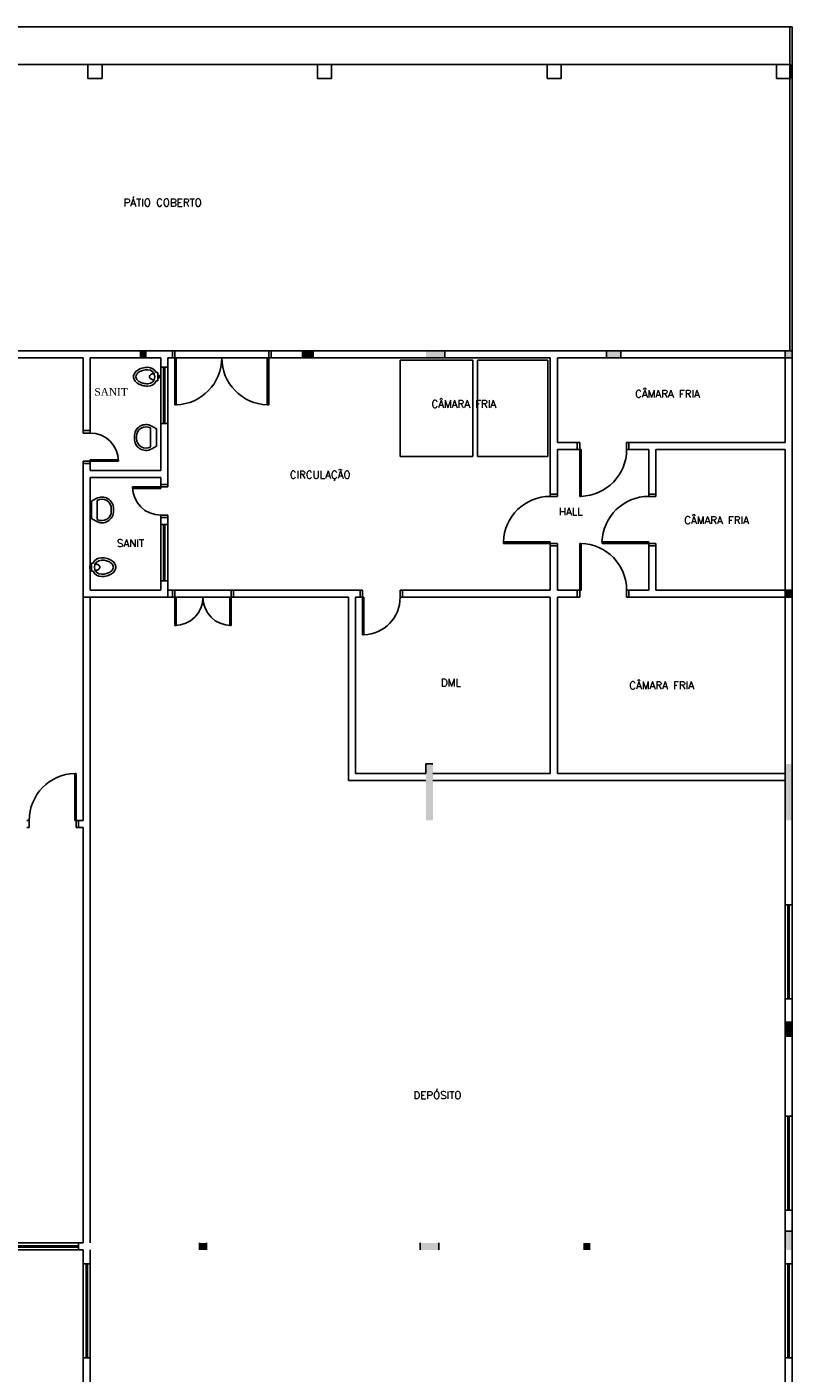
# Model space of a CAD drawing. Header units: metres. Extents: x -44 to 208, y -13 to 238.
# Tile 117 of 154: x 41 to 57, y 207 to 235. Entities that reach past the tile are written whole.
import ezdxf

# ---------------------------------------------------------------- set-up
doc = ezdxf.new("R2010")
doc.units = ezdxf.units.M
doc.header["$MEASUREMENT"] = 0
doc.layers.add('HTC-EST', color=253, linetype='Continuous')
doc.styles.add('50-30', font='romans.shx', dxfattribs={"height": 0.16})

# ---------------------------------------------------------------- blocks, each defined once
blk = doc.blocks.new('ENTORNO')
at = {"layer": 'HTC-EST'}
for points in [[(119.059, -4.409), (119.059, -4.259), (118.909, -4.259), (118.909, -4.409)], [(122.359, -4.259), (122.359, -4.409), (122.609, -4.409), (122.609, -4.259)], [(125.009, -4.259), (125.009, -4.409), (125.409, -4.409), (125.409, -4.259)], [(132.809, -9.359), (132.659, -9.359), (132.659, -9.509), (132.809, -9.509)], [(125.009, -14.259), (125.159, -14.259), (125.159, -13.059), (125.009, -13.059), (125.009, -13.259)], [(132.809, -13.059), (132.659, -13.059), (132.659, -14.259), (132.809, -14.259)], [(132.809, -18.559), (132.659, -18.559), (132.659, -18.859), (132.809, -18.859)], [(132.809, -23.009), (132.659, -23.009), (132.659, -23.409), (132.809, -23.409)], [(120.184, -23.409), (120.334, -23.409), (120.334, -23.259), (120.184, -23.259)], [(125.284, -23.409), (125.284, -23.259), (124.884, -23.259), (124.884, -23.409)], [(128.509, -23.259), (128.359, -23.259), (128.359, -23.409), (128.509, -23.409)]]:
    blk.add_hatch(color=256, dxfattribs=at).paths.add_polyline_path(points)
h = blk.add_hatch(color=256, dxfattribs=at)
h.paths.add_polyline_path([(129.159, -4.259), (128.859, -4.259), (128.859, -4.409), (129.159, -4.409)])
h.paths.add_polyline_path([(132.809, -4.259), (132.659, -4.259), (132.659, -4.409), (132.809, -4.409)])
for p, q in [((93.359, 2.641), (132.809, 2.641)), ((132.759, 2.641), (132.759, -4.259)), ((132.809, -4.409), (132.809, 2.641)), ((111.52, 1.841), (132.759, 1.841)), ((117.809, 1.841), (118.109, 1.841)), ((117.809, 1.841), (117.809, 1.541)), ((118.109, 1.841), (118.109, 1.541)), ((122.699, 1.841), (122.999, 1.841)), ((122.699, 1.841), (122.699, 1.541)), ((122.999, 1.841), (122.999, 1.541)), ((127.589, 1.841), (127.889, 1.841)), ((127.589, 1.841), (127.589, 1.541)), ((127.889, 1.841), (127.889, 1.541)), ((132.479, 1.841), (132.779, 1.841)), ((132.479, 1.841), (132.479, 1.541)), ((132.779, 1.841), (132.779, 1.541)), ((117.809, 1.541), (118.109, 1.541)), ((122.699, 1.541), (122.999, 1.541)), ((127.589, 1.541), (127.889, 1.541)), ((132.479, 1.541), (132.779, 1.541)), ((112.509, -4.259), (119.609, -4.259)), ((119.609, -4.409), (119.609, -4.259)), ((119.609, -4.259), (119.659, -4.259)), ((119.659, -4.259), (121.659, -4.259)), ((119.659, -4.409), (119.659, -4.259)), ((121.659, -4.409), (121.659, -4.259)), ((121.659, -4.259), (121.709, -4.259)), ((121.709, -4.259), (132.809, -4.259)), ((121.709, -4.409), (121.709, -4.259)), ((122.609, -4.409), (122.609, -4.259)), ((125.409, -4.259), (125.409, -4.409)), ((128.859, -4.409), (128.859, -4.259)), ((129.159, -4.409), (129.159, -4.259)), ((132.659, -6.209), (132.659, -4.259)), ((112.509, -4.409), (117.709, -4.409)), ((117.709, -5.959), (117.709, -4.409)), ((117.859, -5.959), (117.859, -4.409)), ((117.859, -4.409), (119.359, -4.409)), ((119.359, -4.609), (119.359, -4.409)), ((119.509, -4.609), (119.509, -4.409)), ((119.509, -4.409), (119.609, -4.409)), ((119.609, -4.409), (119.659, -4.409)), ((119.659, -4.409), (119.659, -5.409)), ((119.659, -4.409), (119.689, -4.409)), ((119.689, -4.409), (121.659, -4.409)), ((119.689, -4.409), (119.689, -5.409)), ((121.63, -4.409), (121.63, -5.409)), ((121.659, -4.409), (121.709, -4.409)), ((121.66, -4.409), (121.66, -5.409)), ((121.709, -4.409), (127.659, -4.409)), ((124.459, -6.509), (124.459, -4.459)), ((124.459, -4.459), (126.009, -4.459)), ((126.009, -6.509), (126.009, -4.459)), ((126.109, -6.509), (126.109, -4.459)), ((126.109, -4.459), (127.609, -4.459)), ((127.609, -6.509), (127.609, -4.459)), ((127.659, -7.309), (127.659, -4.409)), ((127.809, -4.409), (132.809, -4.409)), ((127.809, -6.209), (127.809, -4.409)), ((132.809, -4.409), (132.809, -16.059)), ((119.265, -4.723), (119.295, -4.723)), ((119.295, -4.898), (119.295, -4.723)), ((119.295, -4.785), (119.33, -4.785)), ((119.295, -4.835), (119.33, -4.835)), ((119.33, -4.835), (119.33, -4.785)), ((119.359, -4.609), (119.359, -5.809)), ((119.359, -4.609), (119.509, -4.609)), ((119.419, -4.609), (119.419, -5.809)), ((119.449, -4.609), (119.449, -5.809)), ((119.509, -4.609), (119.509, -5.809)), ((119.265, -4.898), (119.295, -4.898)), ((119.659, -5.409), (119.689, -5.409)), ((121.66, -5.409), (121.63, -5.409)), ((117.709, -5.959), (117.709, -6.009)), ((117.709, -5.959), (117.859, -5.959)), ((117.859, -6.009), (117.709, -6.009)), ((117.859, -5.959), (117.859, -6.009)), ((119.144, -5.902), (119.144, -6.307)), ((119.268, -5.92), (119.167, -5.862)), ((119.268, -5.92), (119.268, -6.289)), ((119.359, -5.809), (119.509, -5.809)), ((119.359, -6.809), (119.359, -5.809)), ((119.509, -7.109), (119.509, -5.809)), ((118.8, -6.085), (118.8, -6.124)), ((118.846, -6.085), (118.846, -6.124)), ((119.268, -6.289), (119.167, -6.347)), ((127.809, -6.209), (128.234, -6.209)), ((128.234, -6.209), (128.234, -6.359)), ((128.234, -6.209), (128.284, -6.209)), ((128.284, -6.209), (128.284, -6.359)), ((129.284, -6.209), (129.284, -6.359)), ((129.284, -6.209), (129.334, -6.209)), ((129.334, -6.209), (132.659, -6.209)), ((129.334, -6.209), (129.334, -6.359)), ((117.859, -6.579), (118.459, -6.579)), ((117.859, -6.609), (117.859, -6.579)), ((117.859, -6.579), (117.859, -6.579)), ((118.459, -6.609), (118.459, -6.579)), ((124.459, -6.509), (126.009, -6.509)), ((126.109, -6.509), (127.609, -6.509)), ((127.809, -6.359), (128.234, -6.359)), ((127.809, -7.309), (127.809, -6.359)), ((128.234, -6.359), (128.314, -6.359)), ((128.284, -6.359), (128.284, -7.359)), ((128.314, -6.359), (128.314, -7.359)), ((129.284, -6.359), (129.334, -6.359)), ((129.334, -6.359), (129.759, -6.359)), ((129.759, -7.309), (129.759, -6.359)), ((129.909, -6.359), (132.659, -6.359)), ((129.909, -7.309), (129.909, -6.359)), ((132.659, -16.059), (132.659, -6.359)), ((117.709, -6.659), (117.709, -6.609)), ((117.859, -6.609), (117.709, -6.609)), ((117.709, -14.259), (117.709, -6.659)), ((117.709, -6.659), (117.859, -6.659)), ((117.859, -6.609), (118.459, -6.609)), ((117.859, -6.659), (117.859, -6.609)), ((117.859, -6.809), (117.859, -6.659)), ((117.859, -6.809), (119.359, -6.809)), ((118.909, -6.809), (119.359, -6.809)), ((117.859, -9.359), (117.859, -6.959)), ((117.859, -6.959), (119.359, -6.959)), ((118.759, -7.159), (118.759, -7.189)), ((119.359, -7.159), (118.759, -7.159)), ((119.359, -7.109), (119.359, -6.959)), ((119.359, -7.109), (119.509, -7.109)), ((119.359, -7.109), (119.359, -7.159)), ((119.359, -7.159), (119.509, -7.159)), ((119.359, -7.159), (119.359, -7.189)), ((119.509, -7.109), (119.509, -7.159)), ((117.883, -7.463), (117.984, -7.405)), ((118.007, -7.85), (118.007, -7.444)), ((119.359, -7.189), (118.759, -7.189)), ((119.359, -7.189), (119.359, -7.189)), ((127.659, -7.309), (127.809, -7.309)), ((127.659, -7.359), (127.659, -7.309)), ((127.809, -7.359), (127.659, -7.359)), ((127.809, -7.359), (127.809, -7.309)), ((128.314, -7.359), (128.284, -7.359)), ((129.759, -7.309), (129.909, -7.309)), ((129.759, -7.359), (129.759, -7.309)), ((129.909, -7.359), (129.759, -7.359)), ((129.909, -7.359), (129.909, -7.309)), ((117.883, -7.831), (117.883, -7.463)), ((118.304, -7.666), (118.304, -7.628)), ((118.35, -7.666), (118.35, -7.628)), ((117.883, -7.831), (117.984, -7.889)), ((119.359, -7.759), (119.509, -7.759)), ((119.359, -7.809), (119.359, -7.759)), ((119.359, -7.809), (119.509, -7.809)), ((119.359, -7.959), (119.359, -7.809)), ((119.359, -9.159), (119.359, -7.959)), ((119.359, -7.959), (119.509, -7.959)), ((119.419, -9.159), (119.419, -7.959)), ((119.449, -7.959), (119.449, -9.159)), ((119.509, -7.809), (119.509, -7.759)), ((119.509, -7.959), (119.509, -7.809)), ((119.509, -7.959), (119.509, -9.159)), ((127.659, -8.329), (126.66, -8.329)), ((126.66, -8.329), (126.66, -8.359)), ((127.659, -8.359), (126.66, -8.359)), ((127.659, -8.409), (127.659, -8.329)), ((127.809, -8.359), (127.659, -8.359)), ((127.659, -8.409), (127.809, -8.409)), ((127.659, -9.359), (127.659, -8.409)), ((127.809, -8.409), (127.809, -8.359)), ((127.809, -9.359), (127.809, -8.409)), ((128.284, -9.359), (128.284, -8.36)), ((128.314, -8.36), (128.284, -8.36)), ((128.314, -9.359), (128.314, -8.36)), ((129.759, -8.329), (128.76, -8.329)), ((128.76, -8.329), (128.76, -8.359)), ((129.759, -8.359), (128.76, -8.359)), ((129.759, -8.409), (129.759, -8.329)), ((129.909, -8.359), (129.759, -8.359)), ((129.759, -8.409), (129.909, -8.409)), ((129.759, -9.359), (129.759, -8.409)), ((129.909, -8.409), (129.909, -8.359)), ((129.909, -9.359), (129.909, -8.409)), ((117.887, -8.842), (117.852, -8.842)), ((117.852, -8.842), (117.852, -8.892)), ((117.887, -8.78), (117.887, -8.954)), ((117.917, -8.78), (117.887, -8.78)), ((117.887, -8.892), (117.852, -8.892)), ((117.917, -8.954), (117.887, -8.954)), ((119.359, -9.159), (119.509, -9.159)), ((119.359, -9.359), (119.359, -9.159)), ((119.509, -9.509), (119.509, -9.159)), ((117.859, -9.359), (119.359, -9.359)), ((119.509, -9.359), (119.609, -9.359)), ((119.609, -9.509), (119.609, -9.359)), ((119.609, -9.359), (119.659, -9.359)), ((119.659, -9.359), (120.859, -9.359)), ((119.659, -9.509), (119.659, -9.359)), ((120.859, -9.509), (120.859, -9.359)), ((120.909, -9.359), (120.859, -9.359)), ((120.909, -9.359), (123.609, -9.359)), ((120.909, -9.509), (120.909, -9.359)), ((120.909, -9.359), (120.909, -9.359)), ((123.609, -9.509), (123.609, -9.359)), ((123.609, -9.359), (123.659, -9.359)), ((123.659, -9.359), (123.659, -9.509)), ((124.459, -9.359), (124.459, -9.509)), ((124.509, -9.359), (124.459, -9.359)), ((124.509, -9.359), (127.659, -9.359)), ((124.509, -9.509), (124.509, -9.359)), ((127.809, -9.359), (128.234, -9.359)), ((128.234, -9.359), (128.234, -9.509)), ((128.234, -9.359), (128.314, -9.359)), ((128.284, -9.509), (128.284, -9.359)), ((129.284, -9.509), (129.284, -9.359)), ((129.284, -9.359), (129.334, -9.359)), ((129.334, -9.359), (129.334, -9.509)), ((129.334, -9.359), (129.759, -9.359)), ((129.909, -9.359), (132.809, -9.359)), ((117.709, -9.509), (119.609, -9.509)), ((117.859, -23.259), (117.859, -9.509)), ((119.609, -9.509), (119.659, -9.509)), ((119.659, -9.509), (120.859, -9.509)), ((119.659, -9.509), (119.689, -9.509)), ((119.659, -9.509), (119.659, -10.109)), ((119.689, -9.509), (119.689, -10.109)), ((120.829, -9.509), (120.829, -10.109)), ((120.829, -9.509), (120.859, -9.509)), ((120.859, -9.509), (120.859, -10.109)), ((120.909, -9.509), (120.859, -9.509)), ((120.909, -9.509), (123.359, -9.509)), ((123.359, -13.409), (123.359, -9.509)), ((123.509, -13.259), (123.509, -9.509)), ((123.509, -9.509), (123.609, -9.509)), ((123.609, -9.509), (123.659, -9.509)), ((123.659, -9.509), (123.689, -9.509)), ((123.659, -9.509), (123.659, -10.309)), ((123.689, -9.509), (123.689, -10.309)), ((124.509, -9.509), (124.459, -9.509)), ((124.509, -9.509), (127.659, -9.509)), ((127.659, -13.259), (127.659, -9.509)), ((127.809, -9.509), (128.234, -9.509)), ((127.809, -13.259), (127.809, -9.509)), ((128.234, -9.509), (128.284, -9.509)), ((129.284, -9.509), (129.334, -9.509)), ((129.334, -9.509), (132.809, -9.509)), ((119.659, -10.109), (119.689, -10.109)), ((120.829, -10.109), (120.859, -10.109)), ((123.659, -10.309), (123.689, -10.309)), ((125.009, -13.259), (125.009, -13.059)), ((125.009, -13.059), (125.159, -13.059)), ((117.529, -14.259), (117.529, -13.26)), ((117.529, -13.26), (117.559, -13.26)), ((117.559, -14.259), (117.559, -13.26)), ((123.359, -13.409), (125.009, -13.409)), ((123.509, -13.259), (125.009, -13.259)), ((125.159, -13.259), (127.659, -13.259)), ((125.159, -13.409), (132.659, -13.409)), ((127.809, -13.259), (132.659, -13.259)), ((116.559, -14.259), (116.509, -14.259)), ((116.559, -14.409), (116.559, -14.259)), ((117.609, -14.259), (117.529, -14.259)), ((117.559, -14.409), (117.559, -14.259)), ((117.609, -14.259), (117.709, -14.259)), ((117.609, -14.259), (117.709, -14.259)), ((117.609, -14.409), (117.609, -14.259)), ((116.559, -14.409), (116.509, -14.409)), ((117.609, -14.409), (117.559, -14.409)), ((117.609, -14.409), (117.709, -14.409)), ((117.709, -23.259), (117.709, -14.409)), ((132.659, -18.059), (132.659, -16.059)), ((132.659, -16.059), (132.809, -16.059)), ((132.719, -18.059), (132.719, -16.059)), ((132.749, -18.059), (132.749, -16.059)), ((132.809, -18.059), (132.809, -16.059)), ((132.659, -20.559), (132.659, -18.059)), ((132.659, -18.059), (132.809, -18.059)), ((132.809, -20.559), (132.809, -18.059)), ((132.659, -18.559), (132.809, -18.559)), ((132.659, -18.859), (132.809, -18.859)), ((132.659, -22.559), (132.659, -20.559)), ((132.659, -20.559), (132.809, -20.559)), ((132.719, -22.559), (132.719, -20.559)), ((132.749, -22.559), (132.749, -20.559)), ((132.809, -22.559), (132.809, -20.559)), ((132.659, -23.709), (132.659, -22.559)), ((132.659, -22.559), (132.809, -22.559)), ((132.809, -23.709), (132.809, -22.559)), ((132.659, -23.009), (132.809, -23.009)), ((115.709, -23.259), (117.609, -23.259)), ((115.709, -23.319), (117.609, -23.319)), ((115.709, -23.349), (117.609, -23.349)), ((115.709, -23.409), (117.609, -23.409)), ((117.609, -23.409), (117.609, -23.259)), ((117.609, -23.259), (117.709, -23.259)), ((117.609, -23.409), (117.709, -23.409)), ((117.709, -23.709), (117.709, -23.409)), ((117.859, -23.709), (117.859, -23.409)), ((120.184, -23.409), (120.184, -23.259)), ((120.334, -23.409), (120.334, -23.259)), ((124.884, -23.259), (124.884, -23.407)), ((125.284, -23.259), (125.284, -23.407)), ((117.709, -23.709), (117.709, -25.709)), ((117.709, -23.709), (117.859, -23.709)), ((117.769, -23.709), (117.769, -25.709)), ((117.799, -23.709), (117.799, -25.709)), ((117.859, -23.709), (117.859, -25.709)), ((132.659, -25.709), (132.659, -23.709)), ((132.659, -23.709), (132.809, -23.709)), ((132.719, -25.709), (132.719, -23.709)), ((132.749, -25.709), (132.749, -23.709)), ((132.809, -25.709), (132.809, -23.709)), ((117.709, -26.859), (117.709, -25.709)), ((117.709, -25.709), (117.859, -25.709)), ((117.859, -26.859), (117.859, -25.709)), ((132.659, -26.859), (132.659, -25.709)), ((132.659, -25.709), (132.809, -25.709)), ((132.809, -26.859), (132.809, -25.709))]:
    blk.add_line(p, q, dxfattribs=at)
for points in [[(119.085, -4.61, 0.066402), (118.963, -4.627, 0.078959), (118.869, -4.669, 0.107161), (118.8, -4.739, 0.141785), (118.78, -4.81, 0.141785), (118.8, -4.882, 0.107161), (118.869, -4.952, 0.078959), (118.963, -4.994, 0.066402), (119.085, -5.01, 0.066402)], [(119.085, -4.66, 0.066402), (118.976, -4.675, 0.078959), (118.896, -4.711, 0.107161), (118.843, -4.765, 0.141785), (118.83, -4.81, 0.141785), (118.843, -4.855, 0.107161), (118.896, -4.91, 0.078959), (118.976, -4.946, 0.066402), (119.085, -4.96, 0.066402)], [(119.22, -4.745, 0.064559), (119.179, -4.75, 0.077436), (119.147, -4.764, 0.107172), (119.124, -4.787, 0.145191), (119.117, -4.81, 0.145191), (119.124, -4.834, 0.107172), (119.147, -4.857, 0.077436), (119.179, -4.871, 0.064559), (119.22, -4.876, 0.064559)], [(117.962, -8.932, 0.064559), (118.003, -8.927, 0.077436), (118.034, -8.913, 0.107172), (118.057, -8.89, 0.145191), (118.064, -8.867, 0.145191), (118.057, -8.843, 0.107172), (118.034, -8.82, 0.077436), (118.003, -8.807, 0.064559), (117.962, -8.801, 0.064559)], [(118.097, -9.067, 0.066402), (118.218, -9.05, 0.078959), (118.312, -9.008, 0.107161), (118.381, -8.938, 0.141785), (118.402, -8.867, 0.141785), (118.381, -8.795, 0.107161), (118.312, -8.725, 0.078959), (118.218, -8.683, 0.066402), (118.097, -8.667, 0.066402)], [(118.097, -9.017, 0.066402), (118.205, -9.002, 0.078959), (118.285, -8.966, 0.107161), (118.339, -8.912, 0.141785), (118.352, -8.867, 0.141785), (118.339, -8.822, 0.107161), (118.285, -8.767, 0.078959), (118.205, -8.731, 0.066402), (118.097, -8.717, 0.066402)]]:
    blk.add_lwpolyline(points, format="xyb", dxfattribs=at)
for centre, radius, start, end in [((119.659, -4.409), 1, 271.7184, 0), ((121.66, -4.409), 1, 180, 268.2816), ((119.085, -4.81), 0.2, 25.8419, 90), ((119.085, -4.81), 0.15, 270, 90), ((119.085, -4.81), 0.2, 270, 334.1581), ((117.859, -6.609), 0.6, 0, 90), ((119.044, -6.073), 0.244, 59.7586, 182.8364), ((119.044, -6.073), 0.198, 59.7586, 182.8364), ((119.044, -6.136), 0.244, 177.1636, 300.2414), ((119.044, -6.136), 0.198, 177.1636, 300.2414), ((128.284, -6.359), 1, 271.7191, 0), ((119.359, -7.159), 0.6, 180, 270), ((118.107, -7.616), 0.244, 357.1636, 120.2414), ((118.107, -7.616), 0.198, 357.1636, 120.2414), ((127.659, -8.359), 1, 90, 178.2809), ((129.759, -8.359), 1, 90, 178.2809), ((118.107, -7.678), 0.244, 239.7586, 2.8364), ((118.107, -7.678), 0.198, 239.7586, 2.8364), ((128.284, -9.359), 1, 0, 88.2809), ((118.097, -8.867), 0.2, 90, 154.1581), ((118.097, -8.867), 0.15, 90, 270), ((118.097, -8.867), 0.2, 205.8419, 270), ((119.659, -9.509), 0.6, 270, 0), ((120.857, -9.509), 0.6, 180, 270), ((123.659, -9.509), 0.801, 272.1476, 0), ((117.559, -14.259), 1, 91.7191, 180)]:
    blk.add_arc(centre, radius, start, end, dxfattribs=at)
at = {"layer": 'HTC-EST', "style": '50-30'}
for s, p in [('PÁTIO COBERTO', (118.568, -1.182)), ('CÂMARA FRIA', (129.466, -5.255)), ('CÂMARA FRIA', (125.126, -5.471)), ('CIRCULAÇÃO', (122.108, -6.978)), (' HALL', (127.733, -7.762)), ('CÂMARA FRIA', (130.512, -7.946)), ('SANIT', (118.428, -8.437)), ('  DML', (125.109, -11.407)), ('CÂMARA FRIA', (129.342, -11.465)), ('DEPÓSITO', (124.744, -20.194))]:
    blk.add_text(s, height=0.16, dxfattribs=at).set_placement(p)
at = {"layer": 'HTC-EST', "insert": (117.946, -5.053), "char_height": 0.16, "attachment_point": 1, "style": '50-30'}
blk.add_mtext('\\fTimes New Roman|b0|i0|c0|p18;SANIT', dxfattribs=at)

msp = doc.modelspace()

# ---------------------------------------------------------------- block references
msp.add_blockref('ENTORNO', (-75.957, 232.664))

doc.saveas('drawing.dxf')
